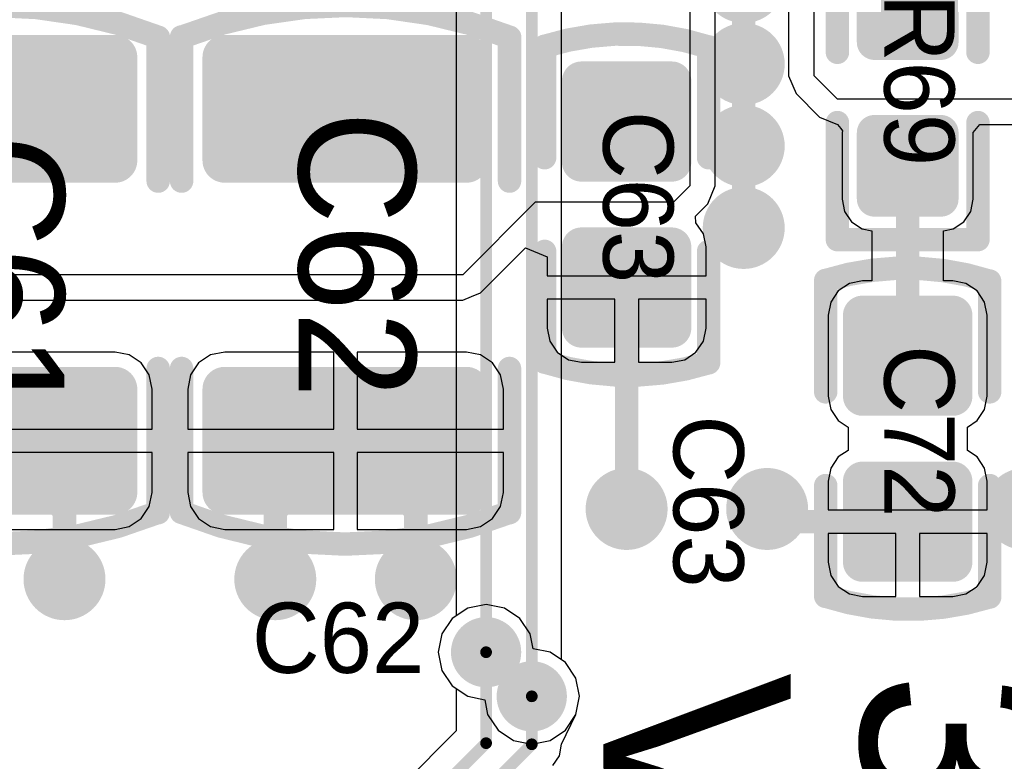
# Model space of a CAD drawing. Header units: millimetres. Extents: x 1.4 to 10.4, y 0 to 10.9.
# Tile 53 of 177: x 4.461 to 4.881, y 4.057 to 4.374. Entities that reach past the tile are written whole.
import ezdxf

# ---------------------------------------------------------------- set-up
doc = ezdxf.new("R2010")
doc.units = ezdxf.units.MM
doc.header["$MEASUREMENT"] = 0
for name, color, linetype in [('BottomLayer', 5, 'Continuous'), ('DrillDrawing', 1, 'Continuous'), ('DrillGuide', 244, 'Continuous'), ('InternalPlane1', 76, 'Continuous'), ('InternalPlane2', 16, 'Continuous'), ('Mechanical31', 56, 'Continuous'), ('MultiLayer', 9, 'Continuous'), ('TopLayer', 1, 'Continuous'), ('TopOverlay', 2, 'Continuous'), ('TopPaste', 8, 'Continuous'), ('TopSolder', 216, 'Continuous')]:
    doc.layers.add(name, color=color, linetype=linetype)

msp = doc.modelspace()

# ---------------------------------------------------------------- linework, layer by layer
at = {"layer": 'BottomLayer'}
for p, q in [((4.64726, 4.485), (4.64726, 4.11938)), ((4.69226, 4.10054), (4.69226, 4.45923)), ((4.64558, 4.11826), (4.64116, 4.11164)), ((4.64726, 4.11938), (4.64558, 4.11826)), ((4.64116, 4.11164), (4.63961, 4.10384)), ((4.63961, 4.10384), (4.64116, 4.09604)), ((4.69393, 4.09942), (4.69226, 4.10054)), ((4.69835, 4.0928), (4.69393, 4.09942)), ((4.64116, 4.09604), (4.64558, 4.08942)), ((4.6999, 4.085), (4.69835, 4.0928)), ((4.64558, 4.08942), (4.6522, 4.085)), ((4.6522, 4.085), (4.65941, 4.08357)), ((4.65941, 4.08357), (4.66067, 4.0772)), ((4.69835, 4.0772), (4.6999, 4.085)), ((4.66067, 4.0772), (4.66509, 4.07058)), ((4.69393, 4.07058), (4.69835, 4.0772)), ((4.66509, 4.07058), (4.67171, 4.06616)), ((4.68732, 4.06616), (4.69393, 4.07058)), ((4.67171, 4.06616), (4.67951, 4.06461)), ((4.67951, 4.06461), (4.68732, 4.06616))]:
    msp.add_line(p, q, dxfattribs=at)
for points, const_width in [([(4.66, 4.10384), (4.66, 4.485)], 0.005), ([(4.67951, 4.085), (4.67951, 4.46451)], 0.005), ([(4.77, 4.36043), (4.77, 4.39)], 0.01)]:
    msp.add_lwpolyline(points, dxfattribs=dict(at, const_width=const_width))
for points, const_width in [([(4.7625, 4.355, 1), (4.7775, 4.355, 1)], 0.015), ([(4.7675, 4.36043, 1), (4.7725, 4.36043, 1)], 0.005), ([(4.7625, 4.32, 1), (4.7775, 4.32, 1)], 0.015), ([(4.7625, 4.285, 1), (4.7775, 4.285, 1)], 0.015), ([(4.7125, 4.165, 1), (4.7275, 4.165, 1)], 0.015), ([(4.7725, 4.165, 1), (4.7875, 4.165, 1)], 0.015), ([(4.8825, 4.165, 1), (4.8975, 4.165, 1)], 0.015), ([(4.4725, 4.135, 1), (4.4875, 4.135, 1)], 0.015), ([(4.5625, 4.135, 1), (4.5775, 4.135, 1)], 0.015), ([(4.6225, 4.135, 1), (4.6375, 4.135, 1)], 0.015), ([(4.655, 4.10384, 1), (4.665, 4.10384, 1)], 0.01), ([(4.65875, 4.10384, 1), (4.66125, 4.10384, 1)], 0.0025), ([(4.67451, 4.085, 1), (4.68451, 4.085, 1)], 0.01), ([(4.67826, 4.085, 1), (4.68076, 4.085, 1)], 0.0025)]:
    msp.add_lwpolyline(points, format="xyb", close=True, dxfattribs=dict(at, const_width=const_width))
at = {"layer": 'DrillDrawing'}
for points, const_width in [([(4.76625, 4.355, 1), (4.77375, 4.355, 1)], 0.0075), ([(4.76625, 4.32, 1), (4.77375, 4.32, 1)], 0.0075), ([(4.76625, 4.285, 1), (4.77375, 4.285, 1)], 0.0075), ([(4.71625, 4.165, 1), (4.72375, 4.165, 1)], 0.0075), ([(4.77625, 4.165, 1), (4.78375, 4.165, 1)], 0.0075), ([(4.47625, 4.135, 1), (4.48375, 4.135, 1)], 0.0075), ([(4.56625, 4.135, 1), (4.57375, 4.135, 1)], 0.0075), ([(4.62625, 4.135, 1), (4.63375, 4.135, 1)], 0.0075), ([(4.6575, 4.10384, 1), (4.6625, 4.10384, 1)], 0.005), ([(4.67701, 4.085, 1), (4.68201, 4.085, 1)], 0.005)]:
    msp.add_lwpolyline(points, format="xyb", close=True, dxfattribs=dict(at, const_width=const_width))
at = {"layer": 'DrillGuide'}
for points, const_width in [([(4.76625, 4.355, 1), (4.77375, 4.355, 1)], 0.0075), ([(4.76625, 4.32, 1), (4.77375, 4.32, 1)], 0.0075), ([(4.76625, 4.285, 1), (4.77375, 4.285, 1)], 0.0075), ([(4.71625, 4.165, 1), (4.72375, 4.165, 1)], 0.0075), ([(4.77625, 4.165, 1), (4.78375, 4.165, 1)], 0.0075), ([(4.47625, 4.135, 1), (4.48375, 4.135, 1)], 0.0075), ([(4.56625, 4.135, 1), (4.57375, 4.135, 1)], 0.0075), ([(4.62625, 4.135, 1), (4.63375, 4.135, 1)], 0.0075), ([(4.6575, 4.10384, 1), (4.6625, 4.10384, 1)], 0.005), ([(4.67701, 4.085, 1), (4.68201, 4.085, 1)], 0.005)]:
    msp.add_lwpolyline(points, format="xyb", close=True, dxfattribs=dict(at, const_width=const_width))
at = {"layer": 'InternalPlane1', "const_width": 0.015}
for points in [[(4.6525, 4.10384, 1), (4.6675, 4.10384, 1)], [(4.67201, 4.085, 1), (4.68701, 4.085, 1)]]:
    msp.add_lwpolyline(points, format="xyb", close=True, dxfattribs=at)
at = {"layer": 'InternalPlane2'}
for points, const_width in [([(4.76125, 4.39, 1), (4.77875, 4.39, 1)], 0.0175), ([(4.76125, 4.355, 1), (4.77875, 4.355, 1)], 0.0175), ([(4.76125, 4.32, 1), (4.77875, 4.32, 1)], 0.0175), ([(4.76125, 4.285, 1), (4.77875, 4.285, 1)], 0.0175), ([(4.71125, 4.165, 1), (4.72875, 4.165, 1)], 0.0175), ([(4.77125, 4.165, 1), (4.78875, 4.165, 1)], 0.0175), ([(4.88125, 4.165, 1), (4.89875, 4.165, 1)], 0.0175), ([(4.47125, 4.135, 1), (4.48875, 4.135, 1)], 0.0175), ([(4.56125, 4.135, 1), (4.57875, 4.135, 1)], 0.0175), ([(4.62125, 4.135, 1), (4.63875, 4.135, 1)], 0.0175), ([(4.6525, 4.10384, 1), (4.6675, 4.10384, 1)], 0.015), ([(4.67201, 4.085, 1), (4.68701, 4.085, 1)], 0.015)]:
    msp.add_lwpolyline(points, format="xyb", close=True, dxfattribs=dict(at, const_width=const_width))
at = {"layer": 'MultiLayer'}
for points, const_width in [([(4.7625, 4.355, 1), (4.7775, 4.355, 1)], 0.015), ([(4.7625, 4.32, 1), (4.7775, 4.32, 1)], 0.015), ([(4.7625, 4.285, 1), (4.7775, 4.285, 1)], 0.015), ([(4.7125, 4.165, 1), (4.7275, 4.165, 1)], 0.015), ([(4.7725, 4.165, 1), (4.7875, 4.165, 1)], 0.015), ([(4.8825, 4.165, 1), (4.8975, 4.165, 1)], 0.015), ([(4.4725, 4.135, 1), (4.4875, 4.135, 1)], 0.015), ([(4.5625, 4.135, 1), (4.5775, 4.135, 1)], 0.015), ([(4.6225, 4.135, 1), (4.6375, 4.135, 1)], 0.015), ([(4.655, 4.10384, 1), (4.665, 4.10384, 1)], 0.01), ([(4.67451, 4.085, 1), (4.68451, 4.085, 1)], 0.01)]:
    msp.add_lwpolyline(points, format="xyb", close=True, dxfattribs=dict(at, const_width=const_width))
at = {"layer": 'TopLayer'}
for p, q in [((4.747, 4.459), (4.747, 4.303)), ((4.8, 4.35), (4.8, 4.455)), ((4.75782, 4.303), (4.75782, 4.4386)), ((4.78918, 4.4343), (4.78918, 4.35)), ((4.78918, 4.35), (4.79235, 4.34235)), ((4.81, 4.34), (4.8, 4.35)), ((4.79235, 4.34235), (4.79235, 4.34235)), ((4.79235, 4.34235), (4.80235, 4.33235)), ((5.115, 4.34), (4.81, 4.34)), ((4.80235, 4.33235), (4.81, 4.32918)), ((4.81, 4.32918), (4.81, 4.32918)), ((4.81, 4.32918), (4.81143, 4.32744)), ((4.81143, 4.32744), (4.81218, 4.32652)), ((4.81218, 4.32652), (4.81202, 4.32571)), ((4.81202, 4.32571), (4.81202, 4.29736)), ((4.81218, 4.32652), (4.81218, 4.32652)), ((4.81218, 4.32652), (4.81218, 4.32652)), ((4.86798, 4.32571), (4.87083, 4.32918)), ((4.86798, 4.29736), (4.86798, 4.32571)), ((4.87083, 4.32918), (5.115, 4.32918)), ((4.747, 4.303), (4.74, 4.296)), ((4.75465, 4.29535), (4.75782, 4.303)), ((4.75782, 4.303), (4.75782, 4.303)), ((4.81202, 4.29736), (4.81307, 4.29208)), ((4.86693, 4.29208), (4.86798, 4.29736)), ((4.681, 4.296), (4.65, 4.265)), ((4.74, 4.296), (4.681, 4.296)), ((4.74935, 4.29004), (4.75465, 4.29535)), ((4.81307, 4.29208), (4.81606, 4.2876)), ((4.86394, 4.2876), (4.86693, 4.29208)), ((4.74962, 4.28722), (4.74935, 4.29004)), ((4.75279, 4.28248), (4.74962, 4.28722)), ((4.81606, 4.2876), (4.82054, 4.2846)), ((4.82054, 4.2846), (4.82471, 4.28378)), ((4.82471, 4.28378), (4.82471, 4.26237)), ((4.85529, 4.28378), (4.85946, 4.2846)), ((4.85529, 4.26237), (4.85529, 4.28378)), ((4.85946, 4.2846), (4.86394, 4.2876)), ((4.7539, 4.27689), (4.75279, 4.28248)), ((4.65765, 4.25735), (4.67686, 4.27655)), ((4.67686, 4.27655), (4.6861, 4.27272)), ((4.7539, 4.26457), (4.7539, 4.27689)), ((4.6861, 4.27272), (4.6861, 4.26457)), ((4.65, 4.265), (4.255, 4.265)), ((4.6861, 4.26457), (4.7539, 4.26457)), ((4.81512, 4.26126), (4.81038, 4.25809)), ((4.82071, 4.26237), (4.81512, 4.26126)), ((4.82471, 4.26237), (4.82071, 4.26237)), ((4.85929, 4.26237), (4.85529, 4.26237)), ((4.86488, 4.26126), (4.85929, 4.26237)), ((4.86962, 4.25809), (4.86488, 4.26126)), ((4.65, 4.25418), (4.65383, 4.25576)), ((4.65383, 4.25576), (4.65765, 4.25735)), ((4.65765, 4.25735), (4.65765, 4.25735)), ((4.715, 4.25457), (4.6861, 4.25457)), ((4.6861, 4.25457), (4.6861, 4.24224)), ((4.715, 4.22763), (4.715, 4.25457)), ((4.7539, 4.25457), (4.725, 4.25457)), ((4.725, 4.25457), (4.725, 4.22763)), ((4.7539, 4.24224), (4.7539, 4.25457)), ((4.81038, 4.25809), (4.80721, 4.25335)), ((4.87279, 4.25335), (4.86962, 4.25809)), ((4.255, 4.25418), (4.65, 4.25418)), ((4.65, 4.25418), (4.65, 4.25418)), ((4.80721, 4.25335), (4.8061, 4.24776)), ((4.8739, 4.24776), (4.87279, 4.25335)), ((4.8061, 4.24776), (4.8061, 4.21311)), ((4.8739, 4.21311), (4.8739, 4.24776)), ((4.6861, 4.24224), (4.68721, 4.23665)), ((4.75279, 4.23665), (4.7539, 4.24224)), ((4.68721, 4.23665), (4.69038, 4.23191)), ((4.74962, 4.23191), (4.75279, 4.23665)), ((4.50157, 4.232), (4.455, 4.232)), ((4.50763, 4.23079), (4.50157, 4.232)), ((4.51276, 4.22736), (4.50763, 4.23079)), ((4.54237, 4.23079), (4.53724, 4.22736)), ((4.54843, 4.232), (4.54237, 4.23079)), ((4.595, 4.232), (4.54843, 4.232)), ((4.595, 4.19913), (4.595, 4.232)), ((4.65157, 4.232), (4.605, 4.232)), ((4.605, 4.232), (4.605, 4.19913)), ((4.65763, 4.23079), (4.65157, 4.232)), ((4.66276, 4.22736), (4.65763, 4.23079)), ((4.69038, 4.23191), (4.69512, 4.22874)), ((4.74488, 4.22874), (4.74962, 4.23191)), ((4.51619, 4.22223), (4.51276, 4.22736)), ((4.53724, 4.22736), (4.53381, 4.22223)), ((4.66619, 4.22223), (4.66276, 4.22736)), ((4.69512, 4.22874), (4.70071, 4.22763)), ((4.70071, 4.22763), (4.715, 4.22763)), ((4.725, 4.22763), (4.73929, 4.22763)), ((4.73929, 4.22763), (4.74488, 4.22874)), ((4.51739, 4.21618), (4.51619, 4.22223)), ((4.53381, 4.22223), (4.53261, 4.21618)), ((4.66739, 4.21618), (4.66619, 4.22223)), ((4.51739, 4.19913), (4.51739, 4.21618)), ((4.53261, 4.21618), (4.53261, 4.19913)), ((4.66739, 4.19913), (4.66739, 4.21618)), ((4.8061, 4.21311), (4.80721, 4.20752)), ((4.87279, 4.20752), (4.8739, 4.21311)), ((4.80721, 4.20752), (4.81038, 4.20278)), ((4.86962, 4.20278), (4.87279, 4.20752)), ((4.81038, 4.20278), (4.81453, 4.2)), ((4.81453, 4.2), (4.81453, 4.19)), ((4.86547, 4.2), (4.86962, 4.20278)), ((4.86547, 4.19), (4.86547, 4.2)), ((4.455, 4.19913), (4.51739, 4.19913)), ((4.53261, 4.19913), (4.595, 4.19913)), ((4.605, 4.19913), (4.66739, 4.19913)), ((4.51739, 4.18913), (4.455, 4.18913)), ((4.51739, 4.17209), (4.51739, 4.18913)), ((4.595, 4.18913), (4.53261, 4.18913)), ((4.53261, 4.18913), (4.53261, 4.17209)), ((4.595, 4.15627), (4.595, 4.18913)), ((4.66739, 4.18913), (4.605, 4.18913)), ((4.605, 4.18913), (4.605, 4.15627)), ((4.66739, 4.17209), (4.66739, 4.18913)), ((4.81038, 4.18722), (4.80721, 4.18248)), ((4.81453, 4.19), (4.81038, 4.18722)), ((4.86962, 4.18722), (4.86547, 4.19)), ((4.87279, 4.18248), (4.86962, 4.18722)), ((4.80721, 4.18248), (4.8061, 4.17689)), ((4.8739, 4.17689), (4.87279, 4.18248)), ((4.8061, 4.17689), (4.8061, 4.16457)), ((4.8739, 4.16457), (4.8739, 4.17689)), ((4.51619, 4.16603), (4.51739, 4.17209)), ((4.53261, 4.17209), (4.53381, 4.16603)), ((4.66619, 4.16603), (4.66739, 4.17209)), ((4.51276, 4.1609), (4.51619, 4.16603)), ((4.53381, 4.16603), (4.53724, 4.1609)), ((4.66276, 4.1609), (4.66619, 4.16603)), ((4.8061, 4.16457), (4.8739, 4.16457)), ((4.50763, 4.15747), (4.51276, 4.1609)), ((4.53724, 4.1609), (4.54237, 4.15747)), ((4.65763, 4.15747), (4.66276, 4.1609)), ((4.455, 4.15627), (4.50157, 4.15627)), ((4.50157, 4.15627), (4.50763, 4.15747)), ((4.54237, 4.15747), (4.54843, 4.15627)), ((4.54843, 4.15627), (4.595, 4.15627)), ((4.605, 4.15627), (4.65157, 4.15627)), ((4.65157, 4.15627), (4.65763, 4.15747)), ((4.835, 4.15457), (4.8061, 4.15457)), ((4.8061, 4.15457), (4.8061, 4.14224)), ((4.835, 4.12763), (4.835, 4.15457)), ((4.8739, 4.15457), (4.845, 4.15457)), ((4.845, 4.15457), (4.845, 4.12763)), ((4.8739, 4.14224), (4.8739, 4.15457)), ((4.8061, 4.14224), (4.80721, 4.13665)), ((4.87279, 4.13665), (4.8739, 4.14224)), ((4.80721, 4.13665), (4.81038, 4.13191)), ((4.86962, 4.13191), (4.87279, 4.13665)), ((4.81038, 4.13191), (4.81512, 4.12874)), ((4.81512, 4.12874), (4.82071, 4.12763)), ((4.85929, 4.12763), (4.86488, 4.12874)), ((4.86488, 4.12874), (4.86962, 4.13191)), ((4.66, 4.12423), (4.6522, 4.12268)), ((4.6678, 4.12268), (4.66, 4.12423)), ((4.82071, 4.12763), (4.835, 4.12763)), ((4.845, 4.12763), (4.85929, 4.12763)), ((4.6522, 4.12268), (4.64558, 4.11826)), ((4.67442, 4.11826), (4.6678, 4.12268)), ((4.64558, 4.11826), (4.64116, 4.11164)), ((4.67884, 4.11164), (4.67442, 4.11826)), ((4.64116, 4.11164), (4.63961, 4.10384)), ((4.68011, 4.10527), (4.67884, 4.11164)), ((4.63961, 4.10384), (4.64116, 4.09604)), ((4.68732, 4.10384), (4.68011, 4.10527)), ((4.69393, 4.09942), (4.68732, 4.10384)), ((4.69835, 4.0928), (4.69393, 4.09942)), ((4.64116, 4.09604), (4.64558, 4.08942)), ((4.6999, 4.085), (4.69835, 4.0928)), ((4.64558, 4.08942), (4.64726, 4.0883)), ((4.64726, 4.0883), (4.64726, 4.07028)), ((4.69835, 4.0772), (4.6999, 4.085)), ((4.69226, 4.06451), (4.69835, 4.0772)), ((4.69835, 4.0772), (4.69835, 4.0772)), ((4.69835, 4.0772), (4.69835, 4.0772)), ((4.64726, 4.07028), (4.60099, 4.02401)), ((4.69129, 4.05964), (4.69226, 4.06451)), ((4.69226, 4.06451), (4.69226, 4.06451)), ((4.69226, 4.06451), (4.69226, 4.06451)), ((4.68852, 4.0555), (4.69129, 4.05964))]:
    msp.add_line(p, q, dxfattribs=at)
for points, const_width in [([(4.77, 4.355), (4.77, 4.39)], 0.01), ([(4.77, 4.32), (4.77, 4.355)], 0.01), ([(4.77, 4.285), (4.77, 4.32)], 0.01), ([(4.84, 4.23043), (4.84, 4.31154)], 0.01), ([(4.72, 4.165), (4.72, 4.25957)], 0.01), ([(4.45, 4.19413), (4.48, 4.16413)], 0.01), ([(4.57, 4.16413), (4.6, 4.19413)], 0.01), ([(4.6, 4.19413), (4.63, 4.16413)], 0.01), ([(4.48, 4.135), (4.48, 4.16413)], 0.01), ([(4.57, 4.135), (4.57, 4.16413)], 0.01), ([(4.63, 4.135), (4.63, 4.16413)], 0.01), ([(4.78, 4.165), (4.78543, 4.15957)], 0.01), ([(4.78543, 4.15957), (4.84, 4.15957)], 0.01), ([(4.66, 4.065), (4.66, 4.10384)], 0.005), ([(4.67951, 4.06451), (4.67951, 4.085)], 0.005), ([(4.61, 4.015), (4.66, 4.065)], 0.005), ([(4.62, 4.005), (4.67951, 4.06451)], 0.005)]:
    msp.add_lwpolyline(points, dxfattribs=dict(at, const_width=const_width))
for points, const_width in [([(4.7625, 4.355, 1), (4.7775, 4.355, 1)], 0.015), ([(4.82406, 4.36429, 1), (4.8276, 4.36429, 1)], 0.00354), ([(4.8524, 4.36429, 1), (4.85594, 4.36429, 1)], 0.00354), ([(4.49882, 4.35791, 1), (4.50433, 4.35791, 1)], 0.00551), ([(4.54567, 4.35791, 1), (4.55118, 4.35791, 1)], 0.00551), ([(4.64882, 4.35791, 1), (4.65433, 4.35791, 1)], 0.00551), ([(4.7675, 4.355, 1), (4.7725, 4.355, 1)], 0.005), ([(4.7675, 4.355, 1), (4.7725, 4.355, 1)], 0.005), ([(4.69854, 4.34776, 1), (4.70287, 4.34776, 1)], 0.00433), ([(4.73713, 4.34776, 1), (4.74146, 4.34776, 1)], 0.00433), ([(4.7625, 4.32, 1), (4.7775, 4.32, 1)], 0.015), ([(4.82406, 4.32571, 1), (4.8276, 4.32571, 1)], 0.00354), ([(4.8524, 4.32571, 1), (4.85594, 4.32571, 1)], 0.00354), ([(4.7675, 4.32, 1), (4.7725, 4.32, 1)], 0.005), ([(4.7675, 4.32, 1), (4.7725, 4.32, 1)], 0.005), ([(4.49882, 4.31382, 1), (4.50433, 4.31382, 1)], 0.00551), ([(4.54567, 4.31382, 1), (4.55118, 4.31382, 1)], 0.00551), ([(4.64882, 4.31382, 1), (4.65433, 4.31382, 1)], 0.00551), ([(4.69854, 4.31311, 1), (4.70287, 4.31311, 1)], 0.00433), ([(4.73713, 4.31311, 1), (4.74146, 4.31311, 1)], 0.00433), ([(4.8375, 4.31154, 1), (4.8425, 4.31154, 1)], 0.005), ([(4.82406, 4.29736, 1), (4.8276, 4.29736, 1)], 0.00354), ([(4.8524, 4.29736, 1), (4.85594, 4.29736, 1)], 0.00354), ([(4.7625, 4.285, 1), (4.7775, 4.285, 1)], 0.015), ([(4.7675, 4.285, 1), (4.7725, 4.285, 1)], 0.005), ([(4.69854, 4.27689, 1), (4.70287, 4.27689, 1)], 0.00433), ([(4.73713, 4.27689, 1), (4.74146, 4.27689, 1)], 0.00433), ([(4.7175, 4.25957, 1), (4.7225, 4.25957, 1)], 0.005), ([(4.81854, 4.24776, 1), (4.82287, 4.24776, 1)], 0.00433), ([(4.85713, 4.24776, 1), (4.86146, 4.24776, 1)], 0.00433), ([(4.69854, 4.24224, 1), (4.70287, 4.24224, 1)], 0.00433), ([(4.73713, 4.24224, 1), (4.74146, 4.24224, 1)], 0.00433), ([(4.8375, 4.23043, 1), (4.8425, 4.23043, 1)], 0.005), ([(4.49882, 4.21618, 1), (4.50433, 4.21618, 1)], 0.00551), ([(4.54567, 4.21618, 1), (4.55118, 4.21618, 1)], 0.00551), ([(4.64882, 4.21618, 1), (4.65433, 4.21618, 1)], 0.00551), ([(4.81854, 4.21311, 1), (4.82287, 4.21311, 1)], 0.00433), ([(4.85713, 4.21311, 1), (4.86146, 4.21311, 1)], 0.00433), ([(4.5975, 4.19413, 1), (4.6025, 4.19413, 1)], 0.005), ([(4.5975, 4.19413, 1), (4.6025, 4.19413, 1)], 0.005), ([(4.7125, 4.165, 1), (4.7275, 4.165, 1)], 0.015), ([(4.7725, 4.165, 1), (4.7875, 4.165, 1)], 0.015), ([(4.81854, 4.17689, 1), (4.82287, 4.17689, 1)], 0.00433), ([(4.85713, 4.17689, 1), (4.86146, 4.17689, 1)], 0.00433), ([(4.8825, 4.165, 1), (4.8975, 4.165, 1)], 0.015), ([(4.49882, 4.17209, 1), (4.50433, 4.17209, 1)], 0.00551), ([(4.54567, 4.17209, 1), (4.55118, 4.17209, 1)], 0.00551), ([(4.64882, 4.17209, 1), (4.65433, 4.17209, 1)], 0.00551), ([(4.4775, 4.16413, 1), (4.4825, 4.16413, 1)], 0.005), ([(4.4775, 4.16413, 1), (4.4825, 4.16413, 1)], 0.005), ([(4.5675, 4.16413, 1), (4.5725, 4.16413, 1)], 0.005), ([(4.5675, 4.16413, 1), (4.5725, 4.16413, 1)], 0.005), ([(4.6275, 4.16413, 1), (4.6325, 4.16413, 1)], 0.005), ([(4.6275, 4.16413, 1), (4.6325, 4.16413, 1)], 0.005), ([(4.7175, 4.165, 1), (4.7225, 4.165, 1)], 0.005), ([(4.7775, 4.165, 1), (4.7825, 4.165, 1)], 0.005), ([(4.78293, 4.15957, 1), (4.78793, 4.15957, 1)], 0.005), ([(4.78293, 4.15957, 1), (4.78793, 4.15957, 1)], 0.005), ([(4.8375, 4.15957, 1), (4.8425, 4.15957, 1)], 0.005), ([(4.4725, 4.135, 1), (4.4875, 4.135, 1)], 0.015), ([(4.5625, 4.135, 1), (4.5775, 4.135, 1)], 0.015), ([(4.6225, 4.135, 1), (4.6375, 4.135, 1)], 0.015), ([(4.81854, 4.14224, 1), (4.82287, 4.14224, 1)], 0.00433), ([(4.85713, 4.14224, 1), (4.86146, 4.14224, 1)], 0.00433), ([(4.4775, 4.135, 1), (4.4825, 4.135, 1)], 0.005), ([(4.5675, 4.135, 1), (4.5725, 4.135, 1)], 0.005), ([(4.6275, 4.135, 1), (4.6325, 4.135, 1)], 0.005), ([(4.655, 4.10384, 1), (4.665, 4.10384, 1)], 0.01), ([(4.65875, 4.10384, 1), (4.66125, 4.10384, 1)], 0.0025), ([(4.67451, 4.085, 1), (4.68451, 4.085, 1)], 0.01), ([(4.67826, 4.085, 1), (4.68076, 4.085, 1)], 0.0025), ([(4.65875, 4.065, 1), (4.66125, 4.065, 1)], 0.0025), ([(4.65875, 4.065, 1), (4.66125, 4.065, 1)], 0.0025), ([(4.67826, 4.06451, 1), (4.68076, 4.06451, 1)], 0.0025), ([(4.67826, 4.06451, 1), (4.68076, 4.06451, 1)], 0.0025)]:
    msp.add_lwpolyline(points, format="xyb", close=True, dxfattribs=dict(at, const_width=const_width))
for points in [[(4.85417, 4.36075), (4.85417, 4.39618), (4.82583, 4.36075), (4.82583, 4.39618)], [(4.85772, 4.36429), (4.85772, 4.39264), (4.82228, 4.36429), (4.82228, 4.39264)], [(4.50157, 4.30831), (4.50157, 4.36343), (4.39843, 4.30831), (4.39843, 4.36343)], [(4.65157, 4.30831), (4.65157, 4.36343), (4.54843, 4.30831), (4.54843, 4.36343)], [(4.50709, 4.31382), (4.50709, 4.35791), (4.39291, 4.31382), (4.39291, 4.35791)], [(4.65709, 4.31382), (4.65709, 4.35791), (4.54291, 4.31382), (4.54291, 4.35791)], [(4.73929, 4.30878), (4.73929, 4.35209), (4.70071, 4.30878), (4.70071, 4.35209)], [(4.74362, 4.31311), (4.74362, 4.34776), (4.69638, 4.31311), (4.69638, 4.34776)], [(4.85772, 4.29736), (4.85772, 4.32571), (4.82228, 4.29736), (4.82228, 4.32571)], [(4.85417, 4.29382), (4.85417, 4.32925), (4.82583, 4.29382), (4.82583, 4.32925)], [(4.73929, 4.23791), (4.73929, 4.28122), (4.70071, 4.23791), (4.70071, 4.28122)], [(4.74362, 4.24224), (4.74362, 4.27689), (4.69638, 4.24224), (4.69638, 4.27689)], [(4.85929, 4.20878), (4.85929, 4.25209), (4.82071, 4.20878), (4.82071, 4.25209)], [(4.86362, 4.21311), (4.86362, 4.24776), (4.81638, 4.21311), (4.81638, 4.24776)], [(4.50157, 4.16657), (4.50157, 4.22169), (4.39843, 4.16657), (4.39843, 4.22169)], [(4.65157, 4.16657), (4.65157, 4.22169), (4.54843, 4.16657), (4.54843, 4.22169)], [(4.50709, 4.17209), (4.50709, 4.21618), (4.39291, 4.17209), (4.39291, 4.21618)], [(4.65709, 4.17209), (4.65709, 4.21618), (4.54291, 4.17209), (4.54291, 4.21618)], [(4.85929, 4.13791), (4.85929, 4.18122), (4.82071, 4.13791), (4.82071, 4.18122)], [(4.86362, 4.14224), (4.86362, 4.17689), (4.81638, 4.14224), (4.81638, 4.17689)]]:
    msp.add_solid(points, dxfattribs=at)
at = {"layer": 'TopOverlay', "const_width": 0.01}
for points in [[(4.81, 4.36), (4.81, 4.41)], [(4.87, 4.36), (4.87, 4.41)], [(4.52, 4.305), (4.52, 4.36624)], [(4.53, 4.305), (4.53, 4.36659)], [(4.67, 4.305), (4.67, 4.36624)], [(4.685, 4.315), (4.685, 4.3626)], [(4.755, 4.315), (4.755, 4.36233)], [(4.81, 4.28), (4.81, 4.33)], [(4.87, 4.28), (4.87, 4.33)], [(4.81, 4.28), (4.87, 4.28)], [(4.685, 4.22767), (4.685, 4.275)], [(4.755, 4.2274), (4.755, 4.275)], [(4.805, 4.215), (4.805, 4.2626)], [(4.875, 4.215), (4.875, 4.26233)], [(4.52, 4.16341), (4.52, 4.225)], [(4.53, 4.16376), (4.53, 4.225)], [(4.67, 4.16341), (4.67, 4.225)], [(4.805, 4.12767), (4.805, 4.175)], [(4.875, 4.1274), (4.875, 4.175)]]:
    msp.add_lwpolyline(points, dxfattribs=at)
for points in [[(4.38036, 4.36659, -0.193223), (4.52007, 4.36642)], [(4.53036, 4.36659, -0.193223), (4.67007, 4.36642)], [(4.68515, 4.3626, -0.154963), (4.75476, 4.36233)], [(4.80515, 4.2626, -0.154963), (4.87476, 4.26233)], [(4.75485, 4.2274, -0.154963), (4.68524, 4.22767)], [(4.51964, 4.16341, -0.193223), (4.37993, 4.16358)], [(4.66964, 4.16341, -0.193223), (4.52993, 4.16358)], [(4.87485, 4.1274, -0.154963), (4.80524, 4.12767)]]:
    msp.add_lwpolyline(points, format="xyb", dxfattribs=at)
at = {"layer": 'TopOverlay', "const_width": 0.005}
for points in [[(4.5175, 4.36624, 1), (4.5225, 4.36624, 1)], [(4.51757, 4.36642, 1), (4.52257, 4.36642, 1)], [(4.5275, 4.36659, 1), (4.5325, 4.36659, 1)], [(4.52786, 4.36659, 1), (4.53286, 4.36659, 1)], [(4.6675, 4.36624, 1), (4.6725, 4.36624, 1)], [(4.66757, 4.36642, 1), (4.67257, 4.36642, 1)], [(4.6825, 4.3626, 1), (4.6875, 4.3626, 1)], [(4.68265, 4.3626, 1), (4.68765, 4.3626, 1)], [(4.75226, 4.36233, 1), (4.75726, 4.36233, 1)], [(4.7525, 4.36233, 1), (4.7575, 4.36233, 1)], [(4.8075, 4.36, 1), (4.8125, 4.36, 1)], [(4.8675, 4.36, 1), (4.8725, 4.36, 1)], [(4.8075, 4.33, 1), (4.8125, 4.33, 1)], [(4.8675, 4.33, 1), (4.8725, 4.33, 1)], [(4.6825, 4.315, 1), (4.6875, 4.315, 1)], [(4.7525, 4.315, 1), (4.7575, 4.315, 1)], [(4.5175, 4.305, 1), (4.5225, 4.305, 1)], [(4.5275, 4.305, 1), (4.5325, 4.305, 1)], [(4.6675, 4.305, 1), (4.6725, 4.305, 1)], [(4.8075, 4.28, 1), (4.8125, 4.28, 1)], [(4.8075, 4.28, 1), (4.8125, 4.28, 1)], [(4.8675, 4.28, 1), (4.8725, 4.28, 1)], [(4.8675, 4.28, 1), (4.8725, 4.28, 1)], [(4.6825, 4.275, 1), (4.6875, 4.275, 1)], [(4.7525, 4.275, 1), (4.7575, 4.275, 1)], [(4.8025, 4.2626, 1), (4.8075, 4.2626, 1)], [(4.80265, 4.2626, 1), (4.80765, 4.2626, 1)], [(4.87226, 4.26233, 1), (4.87726, 4.26233, 1)], [(4.8725, 4.26233, 1), (4.8775, 4.26233, 1)], [(4.5175, 4.225, 1), (4.5225, 4.225, 1)], [(4.5275, 4.225, 1), (4.5325, 4.225, 1)], [(4.6675, 4.225, 1), (4.6725, 4.225, 1)], [(4.6825, 4.22767, 1), (4.6875, 4.22767, 1)], [(4.68274, 4.22767, 1), (4.68774, 4.22767, 1)], [(4.75235, 4.2274, 1), (4.75735, 4.2274, 1)], [(4.7525, 4.2274, 1), (4.7575, 4.2274, 1)], [(4.8025, 4.215, 1), (4.8075, 4.215, 1)], [(4.8725, 4.215, 1), (4.8775, 4.215, 1)], [(4.8025, 4.175, 1), (4.8075, 4.175, 1)], [(4.8725, 4.175, 1), (4.8775, 4.175, 1)], [(4.51714, 4.16341, 1), (4.52214, 4.16341, 1)], [(4.5175, 4.16341, 1), (4.5225, 4.16341, 1)], [(4.52743, 4.16358, 1), (4.53243, 4.16358, 1)], [(4.5275, 4.16376, 1), (4.5325, 4.16376, 1)], [(4.66714, 4.16341, 1), (4.67214, 4.16341, 1)], [(4.6675, 4.16341, 1), (4.6725, 4.16341, 1)], [(4.8025, 4.12767, 1), (4.8075, 4.12767, 1)], [(4.80274, 4.12767, 1), (4.80774, 4.12767, 1)], [(4.87235, 4.1274, 1), (4.87735, 4.1274, 1)], [(4.8725, 4.1274, 1), (4.8775, 4.1274, 1)]]:
    msp.add_lwpolyline(points, format="xyb", close=True, dxfattribs=at)
at = {"layer": 'TopPaste'}
for points, const_width in [([(4.82406, 4.36429, 1), (4.8276, 4.36429, 1)], 0.00354), ([(4.8524, 4.36429, 1), (4.85594, 4.36429, 1)], 0.00354), ([(4.49882, 4.35791, 1), (4.50433, 4.35791, 1)], 0.00551), ([(4.54567, 4.35791, 1), (4.55118, 4.35791, 1)], 0.00551), ([(4.64882, 4.35791, 1), (4.65433, 4.35791, 1)], 0.00551), ([(4.69854, 4.34776, 1), (4.70287, 4.34776, 1)], 0.00433), ([(4.73713, 4.34776, 1), (4.74146, 4.34776, 1)], 0.00433), ([(4.82406, 4.32571, 1), (4.8276, 4.32571, 1)], 0.00354), ([(4.8524, 4.32571, 1), (4.85594, 4.32571, 1)], 0.00354), ([(4.49882, 4.31382, 1), (4.50433, 4.31382, 1)], 0.00551), ([(4.54567, 4.31382, 1), (4.55118, 4.31382, 1)], 0.00551), ([(4.64882, 4.31382, 1), (4.65433, 4.31382, 1)], 0.00551), ([(4.69854, 4.31311, 1), (4.70287, 4.31311, 1)], 0.00433), ([(4.73713, 4.31311, 1), (4.74146, 4.31311, 1)], 0.00433), ([(4.82406, 4.29736, 1), (4.8276, 4.29736, 1)], 0.00354), ([(4.8524, 4.29736, 1), (4.85594, 4.29736, 1)], 0.00354), ([(4.69854, 4.27689, 1), (4.70287, 4.27689, 1)], 0.00433), ([(4.73713, 4.27689, 1), (4.74146, 4.27689, 1)], 0.00433), ([(4.81854, 4.24776, 1), (4.82287, 4.24776, 1)], 0.00433), ([(4.85713, 4.24776, 1), (4.86146, 4.24776, 1)], 0.00433), ([(4.69854, 4.24224, 1), (4.70287, 4.24224, 1)], 0.00433), ([(4.73713, 4.24224, 1), (4.74146, 4.24224, 1)], 0.00433), ([(4.49882, 4.21618, 1), (4.50433, 4.21618, 1)], 0.00551), ([(4.54567, 4.21618, 1), (4.55118, 4.21618, 1)], 0.00551), ([(4.64882, 4.21618, 1), (4.65433, 4.21618, 1)], 0.00551), ([(4.81854, 4.21311, 1), (4.82287, 4.21311, 1)], 0.00433), ([(4.85713, 4.21311, 1), (4.86146, 4.21311, 1)], 0.00433), ([(4.81854, 4.17689, 1), (4.82287, 4.17689, 1)], 0.00433), ([(4.85713, 4.17689, 1), (4.86146, 4.17689, 1)], 0.00433), ([(4.49882, 4.17209, 1), (4.50433, 4.17209, 1)], 0.00551), ([(4.54567, 4.17209, 1), (4.55118, 4.17209, 1)], 0.00551), ([(4.64882, 4.17209, 1), (4.65433, 4.17209, 1)], 0.00551), ([(4.81854, 4.14224, 1), (4.82287, 4.14224, 1)], 0.00433), ([(4.85713, 4.14224, 1), (4.86146, 4.14224, 1)], 0.00433)]:
    msp.add_lwpolyline(points, format="xyb", close=True, dxfattribs=dict(at, const_width=const_width))
for points in [[(4.85417, 4.36075), (4.85417, 4.39618), (4.82583, 4.36075), (4.82583, 4.39618)], [(4.85772, 4.36429), (4.85772, 4.39264), (4.82228, 4.36429), (4.82228, 4.39264)], [(4.50157, 4.30831), (4.50157, 4.36343), (4.39843, 4.30831), (4.39843, 4.36343)], [(4.65157, 4.30831), (4.65157, 4.36343), (4.54843, 4.30831), (4.54843, 4.36343)], [(4.50709, 4.31382), (4.50709, 4.35791), (4.39291, 4.31382), (4.39291, 4.35791)], [(4.65709, 4.31382), (4.65709, 4.35791), (4.54291, 4.31382), (4.54291, 4.35791)], [(4.73929, 4.30878), (4.73929, 4.35209), (4.70071, 4.30878), (4.70071, 4.35209)], [(4.74362, 4.31311), (4.74362, 4.34776), (4.69638, 4.31311), (4.69638, 4.34776)], [(4.85772, 4.29736), (4.85772, 4.32571), (4.82228, 4.29736), (4.82228, 4.32571)], [(4.85417, 4.29382), (4.85417, 4.32925), (4.82583, 4.29382), (4.82583, 4.32925)], [(4.73929, 4.23791), (4.73929, 4.28122), (4.70071, 4.23791), (4.70071, 4.28122)], [(4.74362, 4.24224), (4.74362, 4.27689), (4.69638, 4.24224), (4.69638, 4.27689)], [(4.85929, 4.20878), (4.85929, 4.25209), (4.82071, 4.20878), (4.82071, 4.25209)], [(4.86362, 4.21311), (4.86362, 4.24776), (4.81638, 4.21311), (4.81638, 4.24776)], [(4.50157, 4.16657), (4.50157, 4.22169), (4.39843, 4.16657), (4.39843, 4.22169)], [(4.65157, 4.16657), (4.65157, 4.22169), (4.54843, 4.16657), (4.54843, 4.22169)], [(4.50709, 4.17209), (4.50709, 4.21618), (4.39291, 4.17209), (4.39291, 4.21618)], [(4.65709, 4.17209), (4.65709, 4.21618), (4.54291, 4.17209), (4.54291, 4.21618)], [(4.85929, 4.13791), (4.85929, 4.18122), (4.82071, 4.13791), (4.82071, 4.18122)], [(4.86362, 4.14224), (4.86362, 4.17689), (4.81638, 4.14224), (4.81638, 4.17689)]]:
    msp.add_solid(points, dxfattribs=at)
at = {"layer": 'TopSolder'}
for points, const_width in [([(4.82206, 4.36429, 1), (4.8296, 4.36429, 1)], 0.00754), ([(4.8504, 4.36429, 1), (4.85794, 4.36429, 1)], 0.00754), ([(4.49682, 4.35791, 1), (4.50633, 4.35791, 1)], 0.00951), ([(4.54367, 4.35791, 1), (4.55318, 4.35791, 1)], 0.00951), ([(4.64682, 4.35791, 1), (4.65633, 4.35791, 1)], 0.00951), ([(4.69654, 4.34776, 1), (4.70487, 4.34776, 1)], 0.00833), ([(4.73513, 4.34776, 1), (4.74346, 4.34776, 1)], 0.00833), ([(4.82206, 4.32571, 1), (4.8296, 4.32571, 1)], 0.00754), ([(4.8504, 4.32571, 1), (4.85794, 4.32571, 1)], 0.00754), ([(4.49682, 4.31382, 1), (4.50633, 4.31382, 1)], 0.00951), ([(4.54367, 4.31382, 1), (4.55318, 4.31382, 1)], 0.00951), ([(4.64682, 4.31382, 1), (4.65633, 4.31382, 1)], 0.00951), ([(4.69654, 4.31311, 1), (4.70487, 4.31311, 1)], 0.00833), ([(4.73513, 4.31311, 1), (4.74346, 4.31311, 1)], 0.00833), ([(4.82206, 4.29736, 1), (4.8296, 4.29736, 1)], 0.00754), ([(4.8504, 4.29736, 1), (4.85794, 4.29736, 1)], 0.00754), ([(4.69654, 4.27689, 1), (4.70487, 4.27689, 1)], 0.00833), ([(4.73513, 4.27689, 1), (4.74346, 4.27689, 1)], 0.00833), ([(4.81654, 4.24776, 1), (4.82487, 4.24776, 1)], 0.00833), ([(4.85513, 4.24776, 1), (4.86346, 4.24776, 1)], 0.00833), ([(4.69654, 4.24224, 1), (4.70487, 4.24224, 1)], 0.00833), ([(4.73513, 4.24224, 1), (4.74346, 4.24224, 1)], 0.00833), ([(4.49682, 4.21618, 1), (4.50633, 4.21618, 1)], 0.00951), ([(4.54367, 4.21618, 1), (4.55318, 4.21618, 1)], 0.00951), ([(4.64682, 4.21618, 1), (4.65633, 4.21618, 1)], 0.00951), ([(4.81654, 4.21311, 1), (4.82487, 4.21311, 1)], 0.00833), ([(4.85513, 4.21311, 1), (4.86346, 4.21311, 1)], 0.00833), ([(4.81654, 4.17689, 1), (4.82487, 4.17689, 1)], 0.00833), ([(4.85513, 4.17689, 1), (4.86346, 4.17689, 1)], 0.00833), ([(4.49682, 4.17209, 1), (4.50633, 4.17209, 1)], 0.00951), ([(4.54367, 4.17209, 1), (4.55318, 4.17209, 1)], 0.00951), ([(4.64682, 4.17209, 1), (4.65633, 4.17209, 1)], 0.00951), ([(4.81654, 4.14224, 1), (4.82487, 4.14224, 1)], 0.00833), ([(4.85513, 4.14224, 1), (4.86346, 4.14224, 1)], 0.00833)]:
    msp.add_lwpolyline(points, format="xyb", close=True, dxfattribs=dict(at, const_width=const_width))
for points in [[(4.85417, 4.35675), (4.85417, 4.40018), (4.82583, 4.35675), (4.82583, 4.40018)], [(4.86172, 4.36429), (4.86172, 4.39264), (4.81828, 4.36429), (4.81828, 4.39264)], [(4.50157, 4.30431), (4.50157, 4.36743), (4.39843, 4.30431), (4.39843, 4.36743)], [(4.65157, 4.30431), (4.65157, 4.36743), (4.54843, 4.30431), (4.54843, 4.36743)], [(4.51109, 4.31382), (4.51109, 4.35791), (4.38891, 4.31382), (4.38891, 4.35791)], [(4.66109, 4.31382), (4.66109, 4.35791), (4.53891, 4.31382), (4.53891, 4.35791)], [(4.73929, 4.30478), (4.73929, 4.35609), (4.70071, 4.30478), (4.70071, 4.35609)], [(4.74762, 4.31311), (4.74762, 4.34776), (4.69238, 4.31311), (4.69238, 4.34776)], [(4.85417, 4.28982), (4.85417, 4.33325), (4.82583, 4.28982), (4.82583, 4.33325)], [(4.86172, 4.29736), (4.86172, 4.32571), (4.81828, 4.29736), (4.81828, 4.32571)], [(4.73929, 4.23391), (4.73929, 4.28522), (4.70071, 4.23391), (4.70071, 4.28522)], [(4.74762, 4.24224), (4.74762, 4.27689), (4.69238, 4.24224), (4.69238, 4.27689)], [(4.85929, 4.20478), (4.85929, 4.25609), (4.82071, 4.20478), (4.82071, 4.25609)], [(4.86762, 4.21311), (4.86762, 4.24776), (4.81238, 4.21311), (4.81238, 4.24776)], [(4.50157, 4.16257), (4.50157, 4.22569), (4.39843, 4.16257), (4.39843, 4.22569)], [(4.65157, 4.16257), (4.65157, 4.22569), (4.54843, 4.16257), (4.54843, 4.22569)], [(4.51109, 4.17209), (4.51109, 4.21618), (4.38891, 4.17209), (4.38891, 4.21618)], [(4.66109, 4.17209), (4.66109, 4.21618), (4.53891, 4.17209), (4.53891, 4.21618)], [(4.85929, 4.13391), (4.85929, 4.18522), (4.82071, 4.13391), (4.82071, 4.18522)], [(4.86762, 4.14224), (4.86762, 4.17689), (4.81238, 4.14224), (4.81238, 4.17689)]]:
    msp.add_solid(points, dxfattribs=at)

# ---------------------------------------------------------------- texts
at = {"layer": 'Mechanical31'}
for s, height, p in [('R69', 0.03, (4.83, 4.385)), ('C62', 0.05, (4.58, 4.335)), ('C63', 0.03, (4.71, 4.335)), ('C61', 0.05, (4.43, 4.325)), ('C72', 0.03, (4.83, 4.235))]:
    msp.add_text(s, height=height, rotation=270, dxfattribs=at).set_placement(p)
at = {"layer": 'TopOverlay'}
for s, height, rotation, p in [('C63', 0.03, 270, (4.74, 4.205)), ('C62', 0.03, 360, (4.56, 4.095)), ('VCCIO_34', 0.08, 270, (4.71, 4.095)), ('3V3', 0.08, 270, (4.82, 4.095))]:
    msp.add_text(s, height=height, rotation=rotation, dxfattribs=at).set_placement(p)

doc.saveas('drawing.dxf')
